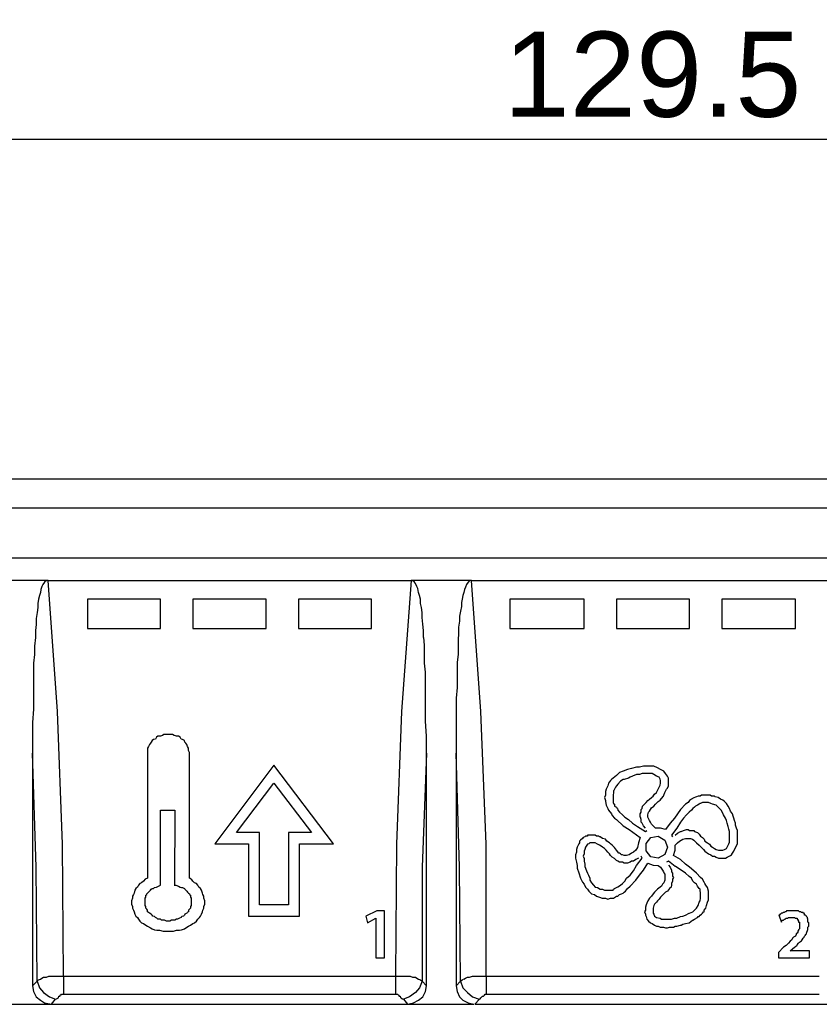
# Model space of a CAD drawing. Extents: x 0 to 283, y 0 to 196.
# Tile 8 of 35: x 48 to 72, y 108 to 137. Entities that reach past the tile are written whole.
import ezdxf

# ---------------------------------------------------------------- set-up
doc = ezdxf.new("R2010")
doc.units = 0
doc.layers.get('0').update_dxf_attribs({"linetype": 'CONTINUOUS'})
doc.layers.get('DEFPOINTS').update_dxf_attribs({"linetype": 'CONTINUOUS'})
doc.layers.add('LAYER_1', color=7, linetype='CONTINUOUS')
doc.styles.add('SANSSERIF', font='sanss___.ttf')
doc.dimstyles.new('ISO-25$0', dxfattribs={"dimtxt": 2.5, "dimasz": 2.5, "dimexe": 1.25, "dimexo": 1, "dimgap": 0.6, "dimtad": 1, "dimdec": 1, "dimzin": 9, "dimdsep": 46, "dimtxsty": 'SANSSERIF', "dimcen": 0.75, "dimadec": 1, "dimazin": 0, "dimtfac": 1, "dimtdec": 1, "dimtmove": 0, "dimatfit": 3, "dimfxl": 1, "dimarcsym": 0})

# ---------------------------------------------------------------- blocks, each defined once
blk = doc.blocks.new('*D55')
at = {"color": 0, "lineweight": -2, "transparency": 16777216}
for p, q in [((34.408, 121.732), (34.408, 134.583)), ((99.178, 121.732), (99.178, 134.583)), ((36.908, 133.333), (96.678, 133.333))]:
    blk.add_line(p, q, dxfattribs=at)
at = {"color": 0, "transparency": 16777216}
for points in [[(36.908, 133.75), (36.908, 132.917), (34.408, 133.333)], [(96.678, 133.75), (96.678, 132.917), (99.178, 133.333)]]:
    blk.add_solid(points, dxfattribs=at)
at = {"layer": 'DEFPOINTS', "color": 0, "transparency": 16777216}
for p in [(99.178, 133.333), (34.408, 120.732), (99.178, 120.732)]:
    blk.add_point(p, dxfattribs=at)
at = {"color": 0, "transparency": 16777216, "insert": (66.793, 135.221), "char_height": 2.5, "attachment_point": 5, "style": 'SANSSERIF'}
blk.add_mtext('129.5', dxfattribs=at)

msp = doc.modelspace()

# ---------------------------------------------------------------- linework, layer by layer
at = {"layer": 'LAYER_1', "color": 7}
for points in [[(97.41, 123.35), (36.176, 123.35)], [(97.41, 122.5), (36.176, 122.5)], [(97.41, 121.029), (36.176, 121.029)], [(49.065, 120.38), (47.283, 120.38)], [(48.904, 120.259), (48.876, 120.206)], [(48.957, 120.327), (48.904, 120.259)], [(49.011, 120.38), (48.957, 120.327)], [(49.065, 120.38), (49.011, 120.38)], [(49.335, 116.535), (49.065, 120.381)], [(49.065, 120.38), (59.714, 120.38)], [(59.714, 120.38), (59.431, 116.534)], [(61.482, 120.38), (59.714, 120.38)], [(59.755, 120.38), (59.715, 120.38)], [(59.809, 120.327), (59.755, 120.38)], [(59.835, 120.286), (59.809, 120.327)], [(59.876, 120.206), (59.835, 120.286)], [(61.334, 120.259), (61.307, 120.179)], [(61.388, 120.327), (61.334, 120.259)], [(61.428, 120.38), (61.388, 120.327)], [(61.482, 120.38), (61.428, 120.38)], [(61.752, 116.535), (61.482, 120.381)], [(61.482, 120.38), (72.131, 120.38)], [(48.836, 120.03), (48.809, 119.936)], [(48.849, 120.111), (48.836, 120.03)], [(48.876, 120.206), (48.85, 120.112)], [(59.903, 120.138), (59.876, 120.205)], [(59.93, 120.03), (59.903, 120.138)], [(59.957, 119.935), (59.93, 120.029)], [(61.253, 120.03), (61.226, 119.936)], [(61.28, 120.111), (61.253, 120.03)], [(61.307, 120.179), (61.28, 120.112)], [(48.782, 119.828), (48.755, 119.706)], [(48.755, 119.706), (48.755, 119.584)], [(48.809, 119.935), (48.782, 119.828)], [(50.212, 119.828), (50.212, 118.964)], [(52.358, 119.828), (50.212, 119.828)], [(52.358, 118.964), (52.358, 119.827)], [(53.303, 119.828), (53.303, 118.964)], [(55.462, 119.828), (53.304, 119.828)], [(55.462, 118.964), (55.462, 119.827)], [(56.407, 119.828), (56.407, 118.964)], [(58.553, 119.828), (56.407, 119.828)], [(58.553, 118.964), (58.553, 119.827)], [(59.984, 119.828), (59.957, 119.935)], [(59.984, 119.706), (59.984, 119.827)], [(60.011, 119.584), (59.984, 119.706)], [(61.212, 119.828), (61.185, 119.734)], [(61.185, 119.733), (61.185, 119.612)], [(61.226, 119.935), (61.212, 119.828)], [(62.602, 119.828), (62.602, 118.964)], [(64.789, 119.828), (62.603, 119.828)], [(64.789, 118.964), (64.789, 119.827)], [(65.734, 119.828), (65.734, 118.964)], [(67.88, 119.828), (65.734, 119.828)], [(67.88, 118.964), (67.88, 119.827)], [(68.824, 119.828), (68.824, 118.964)], [(70.984, 119.828), (68.824, 119.828)], [(70.984, 118.964), (70.984, 119.827)], [(48.742, 119.437), (48.714, 119.261)], [(48.755, 119.584), (48.742, 119.437)], [(60.038, 119.437), (60.011, 119.584)], [(60.038, 119.287), (60.038, 119.436)], [(61.158, 119.477), (61.132, 119.328)], [(61.185, 119.611), (61.159, 119.477)], [(48.714, 119.085), (48.688, 118.91)], [(48.714, 119.261), (48.714, 119.085)], [(60.052, 119.098), (60.038, 119.287)], [(60.078, 118.91), (60.052, 119.098)], [(61.131, 119.18), (61.105, 119.004)], [(61.131, 119.328), (61.131, 119.18)], [(48.687, 118.91), (48.687, 118.707)], [(50.212, 118.964), (52.358, 118.964)], [(53.303, 118.964), (55.462, 118.964)], [(56.407, 118.964), (58.553, 118.964)], [(60.078, 118.707), (60.078, 118.91)], [(61.104, 118.829), (61.091, 118.626)], [(61.104, 119.004), (61.104, 118.829)], [(62.602, 118.964), (64.788, 118.964)], [(65.734, 118.964), (67.88, 118.964)], [(68.824, 118.964), (70.984, 118.964)], [(48.687, 118.707), (48.661, 118.451)], [(60.105, 118.478), (60.079, 118.707)], [(61.091, 118.626), (61.091, 118.411)], [(48.66, 118.451), (48.66, 118.208)], [(60.105, 118.235), (60.105, 118.478)], [(60.105, 117.951), (60.105, 118.235)], [(61.091, 118.411), (61.091, 118.208)], [(48.66, 118.208), (48.633, 117.951)], [(48.633, 117.951), (48.633, 117.654)], [(60.133, 117.682), (60.105, 117.951)], [(61.091, 118.208), (61.064, 117.979)], [(61.064, 117.978), (61.064, 117.749)], [(48.633, 117.654), (48.633, 117.33)], [(60.133, 117.358), (60.133, 117.682)], [(61.064, 117.749), (61.064, 117.506)], [(60.133, 117.034), (60.133, 117.358)], [(61.064, 117.506), (61.064, 117.236)], [(48.633, 117.33), (48.633, 116.979)], [(61.064, 117.236), (61.037, 116.926)], [(48.633, 116.979), (48.633, 116.601)], [(60.133, 116.655), (60.133, 117.034)], [(61.037, 116.926), (61.037, 116.575)], [(48.633, 116.602), (48.606, 116.211)], [(49.484, 112.634), (49.335, 116.534)], [(59.43, 116.535), (59.283, 112.634)], [(60.133, 116.251), (60.133, 116.656)], [(61.037, 116.576), (61.037, 116.211)], [(61.914, 112.634), (61.752, 116.534)], [(48.606, 116.211), (48.606, 115.779)], [(60.159, 115.806), (60.133, 116.251)], [(61.037, 116.211), (61.037, 115.779)], [(48.606, 115.779), (48.606, 115.306)], [(52.088, 115.63), (52.062, 115.603)], [(52.115, 115.684), (52.089, 115.63)], [(52.156, 115.711), (52.115, 115.684)], [(52.21, 115.724), (52.156, 115.711)], [(52.237, 115.779), (52.21, 115.724)], [(52.277, 115.806), (52.237, 115.779)], [(52.358, 115.806), (52.278, 115.806)], [(52.412, 115.832), (52.358, 115.806)], [(52.453, 115.859), (52.413, 115.832)], [(52.453, 115.859), (52.453, 115.859)], [(52.534, 115.859), (52.453, 115.859)], [(52.588, 115.859), (52.534, 115.859)], [(52.656, 115.859), (52.588, 115.859)], [(52.709, 115.859), (52.655, 115.859)], [(52.709, 115.859), (52.709, 115.859)], [(52.763, 115.832), (52.709, 115.859)], [(52.831, 115.806), (52.764, 115.832)], [(52.885, 115.806), (52.831, 115.806)], [(52.939, 115.779), (52.885, 115.806)], [(52.966, 115.724), (52.939, 115.779)], [(53.006, 115.711), (52.966, 115.724)], [(53.06, 115.684), (53.006, 115.711)], [(53.074, 115.63), (53.06, 115.684)], [(53.101, 115.603), (53.074, 115.63)], [(60.159, 115.306), (60.159, 115.806)], [(61.037, 115.779), (61.037, 115.306)], [(51.98, 115.454), (51.98, 115.4)], [(51.98, 115.4), (51.98, 115.36)], [(51.98, 115.36), (51.98, 115.306)], [(52.007, 115.509), (51.981, 115.454)], [(52.035, 115.562), (52.007, 115.509)], [(52.061, 115.603), (52.035, 115.563)], [(53.128, 115.562), (53.101, 115.603)], [(53.155, 115.509), (53.128, 115.562)], [(53.182, 115.454), (53.155, 115.509)], [(53.182, 115.428), (53.182, 115.454)], [(53.182, 115.387), (53.182, 115.428)], [(53.209, 115.333), (53.182, 115.387)], [(53.209, 111.635), (53.209, 115.333)], [(48.606, 115.306), (48.606, 108.477)], [(48.714, 111.959), (48.606, 115.305)], [(51.98, 115.306), (51.98, 111.635)], [(60.159, 115.306), (60.038, 111.959)], [(60.159, 108.477), (60.159, 115.306)], [(61.037, 115.306), (61.037, 108.477)], [(61.131, 111.959), (61.037, 115.305)], [(55.679, 114.955), (53.951, 112.647)], [(57.433, 112.647), (55.679, 114.955)], [(65.936, 114.78), (65.828, 114.74)], [(66.057, 114.834), (65.936, 114.78)], [(66.179, 114.86), (66.058, 114.834)], [(66.327, 114.901), (66.179, 114.861)], [(66.409, 114.901), (66.327, 114.901)], [(66.53, 114.928), (66.409, 114.901)], [(66.651, 114.928), (66.53, 114.928)], [(66.732, 114.928), (66.652, 114.928)], [(66.759, 114.928), (66.733, 114.928)], [(66.827, 114.928), (66.76, 114.928)], [(66.935, 114.874), (66.827, 114.928)], [(67.029, 114.834), (66.935, 114.874)], [(67.124, 114.78), (67.029, 114.834)], [(67.178, 114.713), (67.124, 114.78)], [(65.558, 114.51), (65.504, 114.429)], [(65.585, 114.537), (65.558, 114.51)], [(65.639, 114.578), (65.585, 114.537)], [(65.734, 114.658), (65.639, 114.578)], [(65.828, 114.739), (65.734, 114.658)], [(65.855, 114.483), (65.775, 114.402)], [(65.936, 114.537), (65.855, 114.483)], [(65.963, 114.537), (65.936, 114.537)], [(66.084, 114.578), (65.963, 114.537)], [(66.138, 114.604), (66.084, 114.578)], [(66.206, 114.631), (66.139, 114.604)], [(66.327, 114.685), (66.206, 114.631)], [(66.409, 114.685), (66.327, 114.685)], [(66.489, 114.713), (66.409, 114.685)], [(66.557, 114.713), (66.49, 114.713)], [(66.624, 114.713), (66.557, 114.713)], [(66.705, 114.713), (66.625, 114.713)], [(66.787, 114.713), (66.705, 114.713)], [(66.827, 114.685), (66.787, 114.713)], [(66.908, 114.631), (66.827, 114.686)], [(66.989, 114.604), (66.908, 114.631)], [(67.016, 114.55), (66.989, 114.604)], [(67.029, 114.51), (67.016, 114.55)], [(67.029, 114.483), (67.029, 114.51)], [(67.029, 114.429), (67.029, 114.483)], [(67.232, 114.631), (67.178, 114.713)], [(67.259, 114.578), (67.232, 114.631)], [(67.259, 114.55), (67.259, 114.578)], [(67.259, 114.483), (67.259, 114.55)], [(67.259, 114.402), (67.259, 114.483)], [(54.586, 112.985), (55.679, 114.429)], [(55.679, 114.429), (56.785, 112.985)], [(65.437, 114.254), (65.41, 114.186)], [(65.41, 114.186), (65.41, 114.078)], [(65.477, 114.348), (65.437, 114.254)], [(65.504, 114.429), (65.477, 114.348)], [(65.652, 114.213), (65.652, 114.159)], [(65.707, 114.307), (65.653, 114.214)], [(65.734, 114.348), (65.707, 114.308)], [(65.774, 114.402), (65.734, 114.348)], [(66.908, 114.159), (66.934, 114.213)], [(66.935, 114.213), (66.962, 114.253)], [(66.962, 114.254), (66.989, 114.307)], [(66.989, 114.307), (67.015, 114.374)], [(67.016, 114.374), (67.029, 114.429)], [(67.151, 114.159), (67.204, 114.253)], [(67.205, 114.254), (67.231, 114.28)], [(67.232, 114.28), (67.258, 114.347)], [(67.259, 114.348), (67.259, 114.402)], [(65.41, 114.078), (65.383, 114.011)], [(65.383, 114.011), (65.409, 113.917)], [(65.41, 113.916), (65.41, 113.889)], [(65.41, 113.889), (65.437, 113.781)], [(65.652, 114.159), (65.639, 114.078)], [(65.639, 114.078), (65.639, 114.024)], [(65.639, 114.024), (65.639, 114.01)], [(65.639, 114.011), (65.639, 113.983)], [(65.639, 113.983), (65.639, 113.917)], [(65.639, 113.916), (65.639, 113.862)], [(66.611, 113.862), (66.651, 113.917)], [(66.651, 113.916), (66.705, 113.956)], [(66.705, 113.956), (66.759, 114.011)], [(66.759, 114.011), (66.813, 114.051)], [(66.813, 114.051), (66.853, 114.105)], [(66.854, 114.105), (66.908, 114.159)], [(66.881, 113.809), (66.962, 113.889)], [(66.962, 113.889), (67.016, 113.929)], [(67.016, 113.929), (67.056, 113.983)], [(67.056, 113.983), (67.11, 114.051)], [(67.11, 114.051), (67.124, 114.078)], [(67.124, 114.078), (67.151, 114.159)], [(67.88, 113.916), (67.839, 113.862)], [(67.934, 113.956), (67.88, 113.916)], [(67.974, 113.983), (67.934, 113.956)], [(68.082, 114.024), (67.974, 113.984)], [(68.136, 114.051), (68.082, 114.024)], [(68.19, 114.051), (68.136, 114.051)], [(68.231, 114.078), (68.19, 114.051)], [(68.257, 114.078), (68.231, 114.078)], [(68.312, 114.078), (68.258, 114.078)], [(68.352, 114.078), (68.312, 114.078)], [(68.433, 114.078), (68.352, 114.078)], [(68.487, 114.078), (68.433, 114.078)], [(68.527, 114.051), (68.487, 114.078)], [(68.608, 114.051), (68.527, 114.051)], [(68.635, 114.024), (68.609, 114.051)], [(68.717, 114.011), (68.635, 114.024)], [(68.784, 113.956), (68.717, 114.011)], [(68.851, 113.929), (68.784, 113.956)], [(68.905, 113.889), (68.851, 113.929)], [(68.959, 113.835), (68.905, 113.889)], [(52.358, 113.633), (52.777, 113.633)], [(52.358, 111.581), (52.358, 113.632)], [(52.777, 113.633), (52.764, 111.433)], [(65.437, 113.781), (65.477, 113.687)], [(65.477, 113.687), (65.504, 113.633)], [(65.504, 113.633), (65.585, 113.525)], [(65.639, 113.862), (65.652, 113.835)], [(65.652, 113.835), (65.68, 113.809)], [(65.68, 113.809), (65.68, 113.754)], [(65.68, 113.754), (65.734, 113.727)], [(65.734, 113.727), (65.76, 113.687)], [(65.761, 113.687), (65.774, 113.633)], [(65.774, 113.633), (65.828, 113.579)], [(66.462, 113.66), (66.489, 113.687)], [(66.462, 113.579), (66.462, 113.66)], [(66.489, 113.687), (66.503, 113.754)], [(66.503, 113.754), (66.557, 113.809)], [(66.557, 113.809), (66.611, 113.862)], [(66.678, 113.579), (66.705, 113.605)], [(66.705, 113.605), (66.732, 113.66)], [(66.732, 113.66), (66.759, 113.7)], [(66.759, 113.7), (66.827, 113.754)], [(66.827, 113.754), (66.881, 113.809)], [(67.609, 113.66), (67.434, 113.404)], [(67.758, 113.809), (67.609, 113.66)], [(67.839, 113.862), (67.758, 113.809)], [(67.934, 113.633), (67.866, 113.579)], [(67.974, 113.687), (67.934, 113.633)], [(68.028, 113.727), (67.974, 113.687)], [(68.055, 113.754), (68.028, 113.727)], [(68.109, 113.781), (68.055, 113.754)], [(68.163, 113.809), (68.109, 113.781)], [(68.19, 113.835), (68.163, 113.809)], [(68.203, 113.835), (68.19, 113.835)], [(68.257, 113.862), (68.203, 113.835)], [(68.325, 113.862), (68.258, 113.862)], [(68.352, 113.862), (68.325, 113.862)], [(68.379, 113.862), (68.352, 113.862)], [(68.433, 113.862), (68.379, 113.862)], [(68.5, 113.835), (68.433, 113.862)], [(68.554, 113.809), (68.501, 113.835)], [(68.663, 113.781), (68.555, 113.809)], [(68.717, 113.727), (68.663, 113.781)], [(68.757, 113.687), (68.717, 113.727)], [(68.811, 113.633), (68.757, 113.687)], [(68.851, 113.551), (68.811, 113.633)], [(69.013, 113.754), (68.959, 113.835)], [(69.054, 113.687), (69.013, 113.754)], [(69.081, 113.605), (69.054, 113.687)], [(69.135, 113.525), (69.081, 113.605)], [(65.585, 113.525), (65.612, 113.484)], [(65.612, 113.484), (65.679, 113.403)], [(65.68, 113.403), (65.734, 113.363)], [(65.734, 113.363), (65.936, 113.174)], [(65.828, 113.579), (65.909, 113.498)], [(65.909, 113.498), (65.976, 113.43)], [(65.977, 113.43), (66.084, 113.363)], [(66.084, 113.363), (66.206, 113.255)], [(66.435, 113.525), (66.462, 113.579)], [(66.435, 113.484), (66.435, 113.525)], [(66.435, 113.43), (66.435, 113.484)], [(66.462, 113.363), (66.436, 113.43)], [(66.462, 113.282), (66.462, 113.363)], [(66.651, 113.498), (66.678, 113.579)], [(66.651, 113.457), (66.651, 113.498)], [(66.651, 113.43), (66.651, 113.457)], [(66.678, 113.39), (66.652, 113.43)], [(66.705, 113.336), (66.679, 113.39)], [(66.732, 113.282), (66.706, 113.336)], [(67.434, 113.403), (67.313, 113.255)], [(67.704, 113.403), (67.61, 113.282)], [(67.785, 113.498), (67.705, 113.404)], [(67.866, 113.579), (67.785, 113.498)], [(68.878, 113.498), (68.852, 113.551)], [(68.932, 113.403), (68.878, 113.498)], [(68.959, 113.336), (68.932, 113.403)], [(68.986, 113.255), (68.959, 113.336)], [(69.162, 113.457), (69.135, 113.525)], [(69.175, 113.403), (69.162, 113.457)], [(69.202, 113.336), (69.175, 113.403)], [(69.229, 113.255), (69.202, 113.336)], [(65.936, 113.174), (66.112, 113.066)], [(66.112, 113.066), (66.435, 112.837)], [(66.206, 113.255), (66.354, 113.16)], [(66.355, 113.16), (66.584, 113.013)], [(66.489, 113.255), (66.463, 113.282)], [(66.53, 113.174), (66.489, 113.255)], [(66.584, 113.107), (66.53, 113.174)], [(66.584, 113.012), (66.625, 113.039)], [(66.759, 113.228), (66.733, 113.282)], [(66.813, 113.174), (66.76, 113.228)], [(66.881, 113.107), (66.814, 113.174)], [(67.029, 113.107), (66.881, 113.107)], [(67.178, 113.066), (67.03, 113.106)], [(67.313, 113.255), (67.177, 113.065)], [(67.502, 113.107), (67.353, 112.904)], [(67.609, 113.282), (67.502, 113.107)], [(67.529, 112.957), (67.609, 113.012)], [(67.609, 113.012), (67.637, 113.012)], [(67.637, 113.012), (67.704, 113.039)], [(67.704, 113.039), (67.785, 113.066)], [(67.785, 113.066), (67.839, 113.066)], [(67.839, 113.066), (67.88, 113.039)], [(67.88, 113.039), (67.934, 113.039)], [(67.934, 113.039), (68.001, 113.039)], [(68.001, 113.039), (68.028, 113.012)], [(68.028, 113.012), (68.109, 112.985)], [(69.013, 113.16), (68.986, 113.254)], [(69.027, 113.079), (69.013, 113.16)], [(69.054, 113.012), (69.027, 113.079)], [(69.054, 112.931), (69.054, 113.012)], [(69.229, 113.201), (69.229, 113.255)], [(69.256, 113.107), (69.23, 113.2)], [(69.283, 113.039), (69.257, 113.106)], [(69.283, 112.957), (69.283, 113.039)], [(55.26, 112.985), (54.585, 112.985)], [(55.26, 110.853), (55.26, 112.985)], [(56.111, 112.985), (56.111, 110.853)], [(56.785, 112.985), (56.111, 112.985)], [(64.681, 112.756), (64.654, 112.728)], [(64.654, 112.728), (64.654, 112.674)], [(64.735, 112.809), (64.681, 112.756)], [(64.762, 112.836), (64.735, 112.809)], [(64.802, 112.85), (64.762, 112.837)], [(64.829, 112.877), (64.803, 112.85)], [(64.883, 112.877), (64.83, 112.877)], [(64.883, 112.904), (64.883, 112.877)], [(64.91, 112.904), (64.883, 112.904)], [(64.924, 112.904), (64.91, 112.904)], [(64.951, 112.904), (64.924, 112.904)], [(65.005, 112.904), (64.951, 112.904)], [(65.032, 112.904), (65.005, 112.904)], [(65.113, 112.904), (65.032, 112.904)], [(65.153, 112.877), (65.113, 112.904)], [(65.207, 112.877), (65.153, 112.877)], [(65.234, 112.85), (65.208, 112.877)], [(65.261, 112.85), (65.234, 112.85)], [(65.329, 112.809), (65.261, 112.85)], [(65.41, 112.782), (65.329, 112.809)], [(65.45, 112.728), (65.41, 112.782)], [(65.531, 112.674), (65.45, 112.729)], [(66.435, 112.836), (66.382, 112.674)], [(66.611, 112.661), (66.746, 112.836)], [(66.746, 112.836), (66.962, 112.877)], [(66.962, 112.877), (67.15, 112.756)], [(67.151, 112.756), (67.232, 112.553)], [(67.353, 112.904), (67.38, 112.85)], [(67.461, 112.904), (67.529, 112.957)], [(67.529, 112.674), (67.583, 112.729)], [(67.583, 112.728), (67.637, 112.756)], [(67.637, 112.756), (67.677, 112.782)], [(67.677, 112.782), (67.758, 112.809)], [(67.758, 112.809), (67.812, 112.809)], [(67.812, 112.809), (67.866, 112.809)], [(67.866, 112.809), (67.907, 112.809)], [(67.907, 112.809), (67.961, 112.782)], [(67.961, 112.782), (68.001, 112.756)], [(68.001, 112.756), (68.082, 112.674)], [(68.109, 112.985), (68.163, 112.93)], [(68.163, 112.931), (68.203, 112.877)], [(68.203, 112.877), (68.257, 112.837)], [(68.257, 112.836), (68.311, 112.782)], [(68.312, 112.782), (68.325, 112.728)], [(68.325, 112.728), (68.405, 112.674)], [(69.054, 112.85), (69.054, 112.931)], [(69.054, 112.782), (69.054, 112.85)], [(69.054, 112.701), (69.054, 112.782)], [(69.283, 112.836), (69.283, 112.957)], [(69.283, 112.756), (69.283, 112.836)], [(69.283, 112.647), (69.283, 112.756)], [(49.511, 108.76), (49.484, 112.633)], [(53.951, 112.647), (54.936, 112.647)], [(54.936, 112.647), (54.936, 111.607)], [(56.435, 112.647), (57.433, 112.647)], [(56.435, 110.528), (56.435, 112.647)], [(59.282, 112.634), (59.255, 108.76)], [(61.914, 108.76), (61.914, 112.633)], [(64.559, 112.486), (64.559, 112.404)], [(64.586, 112.553), (64.56, 112.486)], [(64.627, 112.647), (64.586, 112.553)], [(64.654, 112.674), (64.627, 112.647)], [(64.802, 112.486), (64.789, 112.432)], [(64.789, 112.432), (64.789, 112.35)], [(64.829, 112.553), (64.803, 112.486)], [(64.883, 112.634), (64.83, 112.553)], [(64.924, 112.647), (64.884, 112.634)], [(64.951, 112.674), (64.924, 112.647)], [(65.005, 112.674), (64.951, 112.674)], [(65.059, 112.674), (65.005, 112.674)], [(65.113, 112.674), (65.059, 112.674)], [(65.18, 112.634), (65.113, 112.674)], [(65.234, 112.607), (65.18, 112.634)], [(65.288, 112.58), (65.234, 112.607)], [(65.329, 112.553), (65.288, 112.58)], [(65.383, 112.512), (65.329, 112.553)], [(65.437, 112.458), (65.383, 112.512)], [(65.477, 112.404), (65.437, 112.458)], [(65.558, 112.647), (65.531, 112.674)], [(65.612, 112.607), (65.558, 112.647)], [(65.68, 112.539), (65.613, 112.607)], [(65.734, 112.458), (65.68, 112.539)], [(65.801, 112.377), (65.734, 112.458)], [(66.301, 112.458), (66.233, 112.404)], [(66.355, 112.539), (66.301, 112.458)], [(66.382, 112.674), (66.355, 112.539)], [(66.611, 112.445), (66.611, 112.661)], [(66.746, 112.269), (66.611, 112.444)], [(67.232, 112.553), (67.151, 112.337)], [(67.407, 112.31), (67.461, 112.458)], [(67.461, 112.607), (67.529, 112.674)], [(67.461, 112.458), (67.461, 112.607)], [(68.082, 112.674), (68.163, 112.607)], [(68.163, 112.607), (68.23, 112.539)], [(68.231, 112.539), (68.284, 112.486)], [(68.284, 112.486), (68.325, 112.432)], [(68.325, 112.432), (68.433, 112.35)], [(68.406, 112.674), (68.46, 112.634)], [(68.46, 112.634), (68.5, 112.58)], [(68.5, 112.58), (68.554, 112.553)], [(68.554, 112.553), (68.608, 112.513)], [(68.608, 112.512), (68.662, 112.486)], [(68.663, 112.486), (68.73, 112.458)], [(68.73, 112.458), (68.783, 112.458)], [(68.784, 112.458), (68.824, 112.458)], [(68.824, 112.458), (68.851, 112.458)], [(68.851, 112.458), (68.905, 112.486)], [(68.905, 112.486), (68.959, 112.512)], [(68.959, 112.512), (68.986, 112.553)], [(68.986, 112.553), (69.027, 112.647)], [(69.027, 112.647), (69.054, 112.701)], [(69.135, 112.377), (69.175, 112.432)], [(69.175, 112.432), (69.229, 112.539)], [(69.229, 112.539), (69.283, 112.647)], [(64.532, 112.323), (64.532, 112.229)], [(64.532, 112.228), (64.559, 112.108)], [(64.559, 112.404), (64.533, 112.323)], [(64.789, 112.35), (64.762, 112.283)], [(64.762, 112.283), (64.789, 112.216)], [(64.789, 112.215), (64.789, 112.134)], [(65.531, 112.35), (65.477, 112.404)], [(65.558, 112.31), (65.531, 112.35)], [(65.612, 112.256), (65.558, 112.31)], [(65.68, 112.215), (65.613, 112.255)], [(65.734, 112.162), (65.68, 112.215)], [(65.774, 112.134), (65.734, 112.161)], [(65.828, 112.377), (65.801, 112.377)], [(65.855, 112.35), (65.828, 112.377)], [(65.882, 112.323), (65.855, 112.351)], [(65.909, 112.323), (65.882, 112.323)], [(65.963, 112.31), (65.909, 112.323)], [(66.031, 112.31), (65.964, 112.31)], [(66.112, 112.323), (66.031, 112.31)], [(66.179, 112.377), (66.112, 112.323)], [(66.233, 112.404), (66.179, 112.377)], [(66.301, 112.188), (66.233, 112.134)], [(66.382, 112.228), (66.301, 112.188)], [(66.327, 112.013), (66.489, 112.229)], [(66.489, 112.228), (66.463, 112.283)], [(66.962, 112.228), (66.746, 112.269)], [(67.151, 112.337), (66.962, 112.228)], [(67.609, 112.188), (67.407, 112.31)], [(67.758, 112.054), (67.609, 112.188)], [(68.433, 112.35), (68.5, 112.323)], [(68.5, 112.323), (68.554, 112.283)], [(68.554, 112.283), (68.608, 112.283)], [(68.608, 112.283), (68.662, 112.256)], [(68.663, 112.256), (68.73, 112.228)], [(68.73, 112.228), (68.811, 112.228)], [(68.811, 112.228), (68.851, 112.228)], [(68.851, 112.228), (68.932, 112.228)], [(68.932, 112.228), (68.986, 112.256)], [(68.986, 112.256), (69.081, 112.31)], [(69.081, 112.31), (69.108, 112.323)], [(69.108, 112.323), (69.135, 112.377)], [(48.742, 108.612), (48.714, 111.959)], [(60.038, 111.959), (60.038, 108.612)], [(61.158, 108.612), (61.132, 111.959)], [(64.559, 112.108), (64.586, 112.014)], [(64.586, 112.013), (64.586, 111.932)], [(64.586, 111.932), (64.627, 111.797)], [(64.789, 112.134), (64.802, 112.054)], [(64.802, 112.054), (64.802, 111.986)], [(64.802, 111.986), (64.856, 111.851)], [(65.828, 112.108), (65.775, 112.134)], [(65.909, 112.108), (65.828, 112.108)], [(65.963, 112.081), (65.909, 112.108)], [(66.003, 112.081), (65.963, 112.081)], [(66.057, 112.081), (66.004, 112.081)], [(66.138, 112.108), (66.058, 112.081)], [(66.179, 112.134), (66.138, 112.108)], [(66.233, 112.134), (66.179, 112.134)], [(66.233, 111.851), (66.327, 112.013)], [(66.409, 111.73), (66.53, 111.878)], [(66.53, 111.878), (66.651, 112.081)], [(66.651, 112.081), (66.813, 112.026)], [(66.813, 112.026), (66.962, 112.013)], [(66.962, 112.013), (67.029, 111.959)], [(67.029, 111.959), (67.083, 111.878)], [(67.083, 111.878), (67.11, 111.824)], [(67.259, 112.134), (67.205, 112.108)], [(67.461, 111.986), (67.259, 112.134)], [(67.259, 112.026), (67.313, 111.959)], [(67.313, 111.959), (67.353, 111.878)], [(67.353, 111.878), (67.353, 111.824)], [(67.637, 111.878), (67.462, 111.986)], [(67.758, 111.783), (67.637, 111.878)], [(67.88, 111.959), (67.758, 112.053)], [(68.001, 111.851), (67.88, 111.959)], [(51.913, 111.607), (51.859, 111.554)], [(51.98, 111.635), (51.913, 111.607)], [(52.358, 111.433), (52.358, 111.581)], [(53.262, 111.607), (53.209, 111.635)], [(53.303, 111.554), (53.263, 111.607)], [(54.936, 111.607), (54.936, 110.528)], [(64.627, 111.797), (64.681, 111.635)], [(64.681, 111.635), (64.734, 111.527)], [(64.856, 111.851), (64.883, 111.784)], [(64.883, 111.783), (64.91, 111.73)], [(64.91, 111.73), (64.951, 111.636)], [(64.951, 111.635), (64.951, 111.581)], [(64.951, 111.581), (65.005, 111.5)], [(65.977, 111.554), (66.03, 111.635)], [(66.031, 111.635), (66.138, 111.729)], [(66.138, 111.73), (66.233, 111.851)], [(66.138, 111.406), (66.301, 111.581)], [(66.301, 111.581), (66.409, 111.729)], [(67.11, 111.824), (67.124, 111.797)], [(67.124, 111.797), (67.151, 111.757)], [(67.151, 111.581), (67.124, 111.5)], [(67.151, 111.757), (67.151, 111.702)], [(67.151, 111.702), (67.151, 111.662)], [(67.151, 111.662), (67.151, 111.581)], [(67.353, 111.824), (67.38, 111.784)], [(67.38, 111.783), (67.38, 111.702)], [(67.38, 111.702), (67.407, 111.662)], [(67.407, 111.662), (67.38, 111.607)], [(67.38, 111.607), (67.38, 111.554)], [(67.866, 111.689), (67.758, 111.783)], [(67.934, 111.635), (67.866, 111.689)], [(67.974, 111.554), (67.934, 111.635)], [(68.082, 111.783), (68.001, 111.851)], [(68.203, 111.662), (68.082, 111.783)], [(68.257, 111.607), (68.203, 111.662)], [(68.312, 111.527), (68.258, 111.608)], [(51.603, 111.284), (51.589, 111.203)], [(51.63, 111.338), (51.603, 111.284)], [(51.684, 111.379), (51.63, 111.338)], [(51.71, 111.433), (51.684, 111.379)], [(51.751, 111.487), (51.71, 111.433)], [(51.805, 111.5), (51.751, 111.487)], [(51.859, 111.554), (51.805, 111.5)], [(52.035, 111.257), (52.061, 111.284)], [(52.061, 111.284), (52.088, 111.312)], [(52.088, 111.312), (52.115, 111.338)], [(52.115, 111.338), (52.156, 111.338)], [(52.156, 111.338), (52.183, 111.365)], [(52.183, 111.365), (52.237, 111.378)], [(52.237, 111.379), (52.304, 111.406)], [(52.304, 111.406), (52.358, 111.433)], [(52.763, 111.433), (52.777, 111.433)], [(52.777, 111.433), (52.804, 111.433)], [(52.777, 111.433), (52.777, 111.433)], [(52.804, 111.433), (52.884, 111.406)], [(52.804, 111.433), (52.804, 111.433)], [(52.885, 111.406), (52.939, 111.379)], [(52.939, 111.379), (52.979, 111.366)], [(52.979, 111.365), (53.006, 111.365)], [(53.006, 111.365), (53.06, 111.338)], [(53.06, 111.338), (53.074, 111.312)], [(53.074, 111.312), (53.1, 111.284)], [(53.101, 111.284), (53.127, 111.257)], [(53.357, 111.5), (53.304, 111.554)], [(53.411, 111.487), (53.357, 111.5)], [(53.452, 111.433), (53.411, 111.487)], [(53.479, 111.379), (53.452, 111.433)], [(53.533, 111.338), (53.479, 111.379)], [(53.56, 111.284), (53.533, 111.338)], [(53.587, 111.203), (53.56, 111.284)], [(64.735, 111.527), (64.789, 111.46)], [(64.789, 111.459), (64.829, 111.379)], [(64.829, 111.379), (64.883, 111.312)], [(64.883, 111.312), (64.923, 111.257)], [(65.005, 111.5), (65.058, 111.433)], [(65.059, 111.433), (65.112, 111.379)], [(65.113, 111.379), (65.18, 111.366)], [(65.18, 111.365), (65.261, 111.312)], [(65.261, 111.312), (65.329, 111.312)], [(65.329, 111.312), (65.383, 111.284)], [(65.383, 111.284), (65.45, 111.284)], [(65.45, 111.284), (65.477, 111.284)], [(65.477, 111.284), (65.504, 111.284)], [(65.504, 111.284), (65.558, 111.284)], [(65.558, 111.284), (65.639, 111.284)], [(65.639, 111.284), (65.652, 111.312)], [(65.652, 111.312), (65.68, 111.338)], [(65.68, 111.338), (65.734, 111.365)], [(65.734, 111.365), (65.76, 111.378)], [(65.761, 111.379), (65.801, 111.406)], [(65.801, 111.406), (65.855, 111.433)], [(65.855, 111.433), (65.909, 111.487)], [(65.909, 111.487), (65.976, 111.554)], [(66.003, 111.257), (66.057, 111.338)], [(66.057, 111.338), (66.138, 111.406)], [(66.935, 111.312), (66.854, 111.23)], [(67.056, 111.406), (66.935, 111.312)], [(67.083, 111.459), (67.057, 111.406)], [(67.124, 111.5), (67.083, 111.46)], [(67.286, 111.338), (67.232, 111.257)], [(67.34, 111.379), (67.286, 111.338)], [(67.353, 111.433), (67.34, 111.379)], [(67.38, 111.554), (67.353, 111.487)], [(67.353, 111.487), (67.353, 111.433)], [(68.028, 111.5), (67.974, 111.554)], [(68.082, 111.459), (68.028, 111.5)], [(68.109, 111.406), (68.082, 111.459)], [(68.136, 111.379), (68.109, 111.406)], [(68.163, 111.338), (68.136, 111.379)], [(68.19, 111.312), (68.163, 111.338)], [(68.19, 111.284), (68.19, 111.312)], [(68.203, 111.203), (68.19, 111.284)], [(68.325, 111.487), (68.312, 111.527)], [(68.352, 111.433), (68.325, 111.487)], [(68.406, 111.365), (68.352, 111.432)], [(68.433, 111.257), (68.406, 111.365)], [(51.535, 111.055), (51.508, 110.973)], [(51.562, 111.163), (51.535, 111.109)], [(51.535, 111.109), (51.535, 111.055)], [(51.589, 111.203), (51.562, 111.163)], [(51.913, 111.055), (51.926, 111.082)], [(51.913, 111.027), (51.913, 111.055)], [(51.913, 110.974), (51.913, 111.027)], [(51.926, 111.136), (51.954, 111.163)], [(51.926, 111.082), (51.926, 111.136)], [(51.954, 111.177), (51.98, 111.203)], [(51.954, 111.163), (51.954, 111.177)], [(51.954, 111.163), (51.954, 111.163)], [(51.98, 111.203), (52.007, 111.23)], [(52.007, 111.23), (52.035, 111.257)], [(53.128, 111.257), (53.154, 111.23)], [(53.155, 111.23), (53.181, 111.203)], [(53.182, 111.203), (53.209, 111.177)], [(53.209, 111.177), (53.209, 111.163)], [(53.209, 111.163), (53.236, 111.136)], [(53.236, 111.136), (53.236, 111.082)], [(53.236, 111.136), (53.236, 111.136)], [(53.236, 111.082), (53.262, 111.055)], [(53.262, 111.055), (53.262, 111.001)], [(53.262, 111.001), (53.262, 110.974)], [(53.6, 111.163), (53.587, 111.203)], [(53.627, 111.109), (53.601, 111.163)], [(53.627, 111.055), (53.627, 111.109)], [(53.654, 110.974), (53.627, 111.055)], [(64.924, 111.257), (64.951, 111.23)], [(64.951, 111.23), (65.005, 111.177)], [(65.005, 111.177), (65.086, 111.163)], [(65.086, 111.163), (65.153, 111.109)], [(65.153, 111.109), (65.234, 111.082)], [(65.234, 111.082), (65.315, 111.055)], [(65.315, 111.055), (65.41, 111.055)], [(65.41, 111.055), (65.477, 111.027)], [(65.477, 111.027), (65.558, 111.055)], [(65.558, 111.055), (65.653, 111.055)], [(65.652, 111.055), (65.734, 111.109)], [(65.734, 111.109), (65.774, 111.109)], [(65.774, 111.109), (65.801, 111.136)], [(65.801, 111.136), (65.828, 111.163)], [(65.828, 111.163), (65.882, 111.177)], [(65.882, 111.177), (65.936, 111.203)], [(65.936, 111.203), (65.963, 111.23)], [(65.963, 111.23), (66.003, 111.257)], [(66.705, 111.055), (66.651, 110.973)], [(66.759, 111.109), (66.705, 111.055)], [(66.813, 111.177), (66.76, 111.109)], [(66.854, 111.23), (66.814, 111.177)], [(66.989, 111.027), (66.935, 110.974)], [(67.029, 111.082), (66.989, 111.027)], [(67.083, 111.136), (67.029, 111.082)], [(67.124, 111.177), (67.083, 111.136)], [(67.178, 111.23), (67.124, 111.177)], [(67.232, 111.257), (67.178, 111.23)], [(68.19, 110.974), (68.203, 111.055)], [(68.203, 111.163), (68.203, 111.203)], [(68.203, 111.136), (68.203, 111.163)], [(68.203, 111.109), (68.203, 111.136)], [(68.203, 111.055), (68.203, 111.109)], [(68.406, 110.933), (68.432, 111.001)], [(68.433, 111.177), (68.433, 111.257)], [(68.433, 111.136), (68.433, 111.177)], [(68.433, 111.055), (68.433, 111.136)], [(68.433, 111.001), (68.433, 111.055)], [(51.508, 110.974), (51.508, 110.933)], [(51.508, 110.933), (51.508, 110.879)], [(51.508, 110.879), (51.535, 110.812)], [(51.535, 110.812), (51.535, 110.758)], [(51.535, 110.758), (51.562, 110.704)], [(51.562, 110.704), (51.589, 110.65)], [(51.913, 110.933), (51.913, 110.973)], [(51.913, 110.907), (51.913, 110.933)], [(51.913, 110.853), (51.913, 110.907)], [(51.913, 110.838), (51.913, 110.852)], [(51.926, 110.812), (51.913, 110.838)], [(51.926, 110.758), (51.926, 110.812)], [(51.954, 110.731), (51.926, 110.758)], [(51.98, 110.704), (51.954, 110.731)], [(51.98, 110.65), (51.98, 110.704)], [(53.209, 110.731), (53.182, 110.704)], [(53.182, 110.704), (53.182, 110.65)], [(53.236, 110.758), (53.209, 110.731)], [(53.262, 110.838), (53.236, 110.812)], [(53.236, 110.812), (53.236, 110.758)], [(53.262, 110.974), (53.262, 110.933)], [(53.262, 110.933), (53.262, 110.907)], [(53.262, 110.907), (53.262, 110.853)], [(53.262, 110.853), (53.262, 110.839)], [(53.587, 110.65), (53.6, 110.704)], [(53.6, 110.704), (53.627, 110.758)], [(53.627, 110.812), (53.654, 110.879)], [(53.627, 110.758), (53.627, 110.812)], [(53.654, 110.933), (53.654, 110.973)], [(53.654, 110.879), (53.654, 110.933)], [(55.679, 110.853), (55.26, 110.853)], [(56.111, 110.853), (55.678, 110.853)], [(66.584, 110.704), (66.557, 110.65)], [(66.611, 110.853), (66.584, 110.785)], [(66.584, 110.785), (66.584, 110.704)], [(66.624, 110.907), (66.611, 110.853)], [(66.651, 110.974), (66.625, 110.907)], [(66.827, 110.838), (66.813, 110.758)], [(66.813, 110.758), (66.813, 110.704)], [(66.813, 110.704), (66.813, 110.65)], [(66.854, 110.879), (66.827, 110.839)], [(66.908, 110.933), (66.854, 110.879)], [(66.935, 110.974), (66.908, 110.933)], [(67.974, 110.65), (68.028, 110.704)], [(68.028, 110.704), (68.082, 110.758)], [(68.082, 110.758), (68.136, 110.839)], [(68.136, 110.838), (68.163, 110.932)], [(68.163, 110.933), (68.19, 110.973)], [(68.312, 110.704), (68.352, 110.758)], [(68.312, 110.65), (68.312, 110.704)], [(68.352, 110.758), (68.379, 110.839)], [(68.379, 110.838), (68.406, 110.932)], [(51.589, 110.65), (51.603, 110.583)], [(51.603, 110.583), (51.63, 110.528)], [(51.63, 110.528), (51.684, 110.488)], [(51.684, 110.488), (51.71, 110.434)], [(51.71, 110.434), (51.751, 110.38)], [(52.007, 110.636), (51.981, 110.65)], [(52.035, 110.609), (52.007, 110.636)], [(52.088, 110.583), (52.035, 110.609)], [(52.115, 110.555), (52.089, 110.583)], [(52.129, 110.528), (52.116, 110.555)], [(52.183, 110.515), (52.129, 110.528)], [(52.21, 110.488), (52.183, 110.515)], [(52.251, 110.461), (52.21, 110.488)], [(52.277, 110.434), (52.251, 110.461)], [(52.304, 110.434), (52.278, 110.434)], [(52.358, 110.434), (52.304, 110.434)], [(52.386, 110.407), (52.358, 110.434)], [(52.44, 110.407), (52.386, 110.407)], [(52.48, 110.407), (52.44, 110.407)], [(52.534, 110.38), (52.48, 110.407)], [(52.682, 110.407), (52.628, 110.38)], [(52.736, 110.407), (52.682, 110.407)], [(52.777, 110.407), (52.736, 110.407)], [(52.831, 110.434), (52.777, 110.407)], [(52.858, 110.434), (52.831, 110.434)], [(52.912, 110.461), (52.858, 110.434)], [(52.966, 110.488), (52.912, 110.461)], [(52.912, 110.461), (52.912, 110.461)], [(52.979, 110.515), (52.966, 110.488)], [(53.034, 110.528), (52.98, 110.515)], [(53.06, 110.555), (53.034, 110.528)], [(53.074, 110.583), (53.06, 110.555)], [(53.128, 110.609), (53.074, 110.583)], [(53.155, 110.636), (53.128, 110.609)], [(53.182, 110.65), (53.155, 110.637)], [(53.411, 110.38), (53.452, 110.434)], [(53.452, 110.434), (53.506, 110.488)], [(53.506, 110.488), (53.532, 110.528)], [(53.533, 110.528), (53.559, 110.583)], [(53.56, 110.583), (53.586, 110.65)], [(54.936, 110.528), (56.434, 110.528)], [(58.702, 110.677), (58.378, 110.528)], [(58.378, 110.528), (58.432, 110.326)], [(58.432, 110.326), (58.675, 110.461)], [(58.675, 110.461), (58.675, 110.461)], [(58.675, 110.461), (58.675, 109.3)], [(58.675, 110.461), (58.675, 110.461)], [(58.931, 110.677), (58.702, 110.677)], [(58.931, 109.3), (58.931, 110.677)], [(66.557, 110.65), (66.584, 110.583)], [(66.584, 110.583), (66.584, 110.555)], [(66.584, 110.555), (66.611, 110.515)], [(66.611, 110.515), (66.624, 110.434)], [(66.624, 110.434), (66.678, 110.38)], [(66.813, 110.65), (66.813, 110.609)], [(66.813, 110.609), (66.827, 110.583)], [(66.827, 110.583), (66.853, 110.528)], [(66.854, 110.528), (66.908, 110.488)], [(66.908, 110.488), (67.016, 110.461)], [(67.016, 110.461), (67.056, 110.434)], [(67.056, 110.434), (67.124, 110.434)], [(67.124, 110.434), (67.204, 110.434)], [(67.205, 110.434), (67.285, 110.434)], [(67.286, 110.434), (67.353, 110.434)], [(67.353, 110.434), (67.434, 110.461)], [(67.434, 110.461), (67.501, 110.461)], [(67.502, 110.461), (67.61, 110.515)], [(67.609, 110.515), (67.677, 110.528)], [(67.677, 110.528), (67.758, 110.555)], [(67.758, 110.555), (67.866, 110.609)], [(67.866, 110.609), (67.879, 110.609)], [(67.866, 110.326), (67.961, 110.407)], [(67.88, 110.609), (67.974, 110.65)], [(67.961, 110.407), (67.974, 110.407)], [(67.974, 110.407), (68.028, 110.434)], [(68.028, 110.434), (68.109, 110.488)], [(68.109, 110.488), (68.136, 110.515)], [(68.136, 110.515), (68.163, 110.515)], [(68.163, 110.515), (68.19, 110.555)], [(68.19, 110.555), (68.23, 110.583)], [(68.231, 110.583), (68.257, 110.609)], [(68.257, 110.609), (68.284, 110.65)], [(68.284, 110.65), (68.312, 110.65)], [(70.498, 110.555), (70.579, 110.353)], [(70.525, 110.555), (70.498, 110.555)], [(70.525, 110.583), (70.525, 110.555)], [(70.552, 110.583), (70.525, 110.583)], [(70.579, 110.609), (70.552, 110.583)], [(70.606, 110.609), (70.579, 110.609)], [(70.579, 110.38), (70.606, 110.407)], [(70.633, 110.636), (70.606, 110.609)], [(70.606, 110.407), (70.633, 110.407)], [(70.66, 110.636), (70.633, 110.636)], [(70.633, 110.407), (70.66, 110.434)], [(70.687, 110.65), (70.66, 110.637)], [(70.66, 110.434), (70.687, 110.434)], [(70.714, 110.65), (70.687, 110.65)], [(70.687, 110.434), (70.713, 110.461)], [(70.727, 110.677), (70.714, 110.65)], [(70.714, 110.461), (70.727, 110.461)], [(70.727, 110.461), (70.754, 110.461)], [(70.754, 110.677), (70.728, 110.677)], [(70.808, 110.677), (70.754, 110.677)], [(70.754, 110.461), (70.781, 110.488)], [(70.781, 110.488), (70.808, 110.488)], [(70.808, 110.488), (70.835, 110.488)], [(70.835, 110.677), (70.809, 110.677)], [(70.862, 110.677), (70.835, 110.677)], [(70.835, 110.488), (70.863, 110.488)], [(70.876, 110.677), (70.862, 110.677)], [(70.862, 110.488), (70.876, 110.488)], [(70.862, 110.488), (70.862, 110.488)], [(70.93, 110.677), (70.876, 110.677)], [(70.876, 110.488), (70.902, 110.488)], [(70.903, 110.488), (70.93, 110.488)], [(70.957, 110.677), (70.93, 110.677)], [(70.93, 110.488), (70.957, 110.488)], [(70.984, 110.677), (70.957, 110.677)], [(70.957, 110.488), (70.983, 110.461)], [(71.011, 110.677), (70.984, 110.677)], [(70.984, 110.461), (71.011, 110.461)], [(70.984, 110.461), (70.984, 110.461)], [(71.038, 110.677), (71.011, 110.677)], [(71.011, 110.461), (71.038, 110.461)], [(71.051, 110.677), (71.038, 110.677)], [(71.038, 110.461), (71.038, 110.434)], [(71.038, 110.434), (71.051, 110.434)], [(71.078, 110.677), (71.051, 110.677)], [(71.051, 110.434), (71.051, 110.407)], [(71.051, 110.407), (71.078, 110.38)], [(71.051, 110.407), (71.051, 110.407)], [(71.105, 110.65), (71.078, 110.677)], [(71.105, 110.65), (71.105, 110.65)], [(71.132, 110.65), (71.105, 110.65)], [(71.159, 110.636), (71.132, 110.65)], [(71.186, 110.636), (71.16, 110.636)], [(71.213, 110.636), (71.187, 110.636)], [(71.213, 110.609), (71.213, 110.636)], [(71.24, 110.609), (71.214, 110.609)], [(71.254, 110.583), (71.24, 110.609)], [(71.254, 110.555), (71.254, 110.583)], [(71.281, 110.555), (71.254, 110.555)], [(71.308, 110.528), (71.281, 110.555)], [(71.308, 110.515), (71.308, 110.528)], [(71.335, 110.488), (71.308, 110.515)], [(71.335, 110.488), (71.335, 110.488)], [(71.335, 110.461), (71.335, 110.488)], [(71.348, 110.434), (71.335, 110.461)], [(71.348, 110.407), (71.348, 110.434)], [(71.348, 110.38), (71.348, 110.407)], [(51.751, 110.38), (51.805, 110.326)], [(51.805, 110.326), (51.859, 110.313)], [(51.859, 110.312), (51.926, 110.258)], [(51.926, 110.258), (51.98, 110.231)], [(51.98, 110.231), (52.062, 110.177)], [(52.061, 110.177), (52.115, 110.151)], [(52.115, 110.151), (52.183, 110.123)], [(52.183, 110.123), (52.25, 110.11)], [(52.588, 110.38), (52.534, 110.38)], [(52.601, 110.38), (52.588, 110.38)], [(52.628, 110.38), (52.602, 110.38)], [(52.912, 110.11), (52.979, 110.124)], [(52.979, 110.123), (53.06, 110.151)], [(53.06, 110.151), (53.101, 110.177)], [(53.101, 110.177), (53.181, 110.231)], [(53.182, 110.231), (53.236, 110.258)], [(53.236, 110.258), (53.303, 110.312)], [(53.303, 110.312), (53.357, 110.326)], [(53.357, 110.326), (53.411, 110.381)], [(66.678, 110.38), (66.732, 110.326)], [(66.732, 110.326), (66.786, 110.313)], [(66.787, 110.312), (66.854, 110.258)], [(66.854, 110.258), (66.908, 110.231)], [(66.854, 110.258), (66.854, 110.258)], [(66.908, 110.231), (66.962, 110.231)], [(66.962, 110.231), (67.016, 110.205)], [(67.016, 110.205), (67.056, 110.205)], [(67.056, 110.205), (67.11, 110.205)], [(67.056, 110.205), (67.056, 110.205)], [(67.11, 110.205), (67.178, 110.177)], [(67.178, 110.177), (67.231, 110.177)], [(67.232, 110.177), (67.286, 110.205)], [(67.286, 110.205), (67.34, 110.205)], [(67.34, 110.205), (67.407, 110.205)], [(67.407, 110.205), (67.461, 110.231)], [(67.461, 110.231), (67.501, 110.231)], [(67.502, 110.231), (67.61, 110.258)], [(67.609, 110.258), (67.637, 110.258)], [(67.637, 110.258), (67.677, 110.286)], [(67.677, 110.286), (67.758, 110.312)], [(67.758, 110.312), (67.866, 110.326)], [(67.758, 110.312), (67.758, 110.312)], [(70.579, 110.353), (70.579, 110.381)], [(71.078, 110.38), (71.078, 110.353)], [(71.078, 110.38), (71.078, 110.38)], [(71.078, 110.353), (71.105, 110.353)], [(71.105, 110.151), (71.078, 110.123)], [(71.078, 110.123), (71.078, 110.11)], [(71.105, 110.353), (71.105, 110.326)], [(71.105, 110.326), (71.105, 110.313)], [(71.105, 110.312), (71.105, 110.286)], [(71.105, 110.286), (71.105, 110.258)], [(71.105, 110.286), (71.105, 110.286)], [(71.105, 110.258), (71.105, 110.231)], [(71.105, 110.258), (71.105, 110.258)], [(71.105, 110.231), (71.105, 110.205)], [(71.105, 110.205), (71.105, 110.177)], [(71.105, 110.177), (71.105, 110.151)], [(71.105, 110.151), (71.105, 110.151)], [(71.335, 110.11), (71.348, 110.124)], [(71.348, 110.353), (71.348, 110.381)], [(71.348, 110.205), (71.375, 110.231)], [(71.348, 110.177), (71.348, 110.205)], [(71.348, 110.151), (71.348, 110.177)], [(71.348, 110.123), (71.348, 110.151)], [(71.375, 110.326), (71.349, 110.353)], [(71.375, 110.312), (71.375, 110.326)], [(71.375, 110.286), (71.375, 110.312)], [(71.375, 110.286), (71.375, 110.286)], [(71.375, 110.258), (71.375, 110.286)], [(71.375, 110.231), (71.375, 110.258)], [(52.251, 110.11), (52.331, 110.11)], [(52.331, 110.11), (52.439, 110.083)], [(52.44, 110.083), (52.507, 110.083)], [(52.507, 110.083), (52.588, 110.083)], [(52.588, 110.083), (52.655, 110.083)], [(52.656, 110.083), (52.736, 110.083)], [(52.736, 110.083), (52.831, 110.11)], [(52.831, 110.11), (52.911, 110.11)], [(70.903, 109.88), (70.876, 109.826)], [(70.93, 109.907), (70.903, 109.88)], [(70.984, 109.934), (70.93, 109.907)], [(71.011, 109.988), (70.984, 109.934)], [(71.038, 110.029), (71.011, 110.002)], [(71.011, 110.002), (71.011, 109.989)], [(71.051, 110.056), (71.038, 110.029)], [(71.078, 110.11), (71.051, 110.083)], [(71.051, 110.083), (71.051, 110.056)], [(71.186, 109.826), (71.213, 109.88)], [(71.213, 109.88), (71.24, 109.907)], [(71.24, 109.907), (71.254, 109.934)], [(71.254, 109.934), (71.28, 109.962)], [(71.281, 109.988), (71.307, 110.002)], [(71.281, 109.962), (71.281, 109.988)], [(71.308, 110.029), (71.334, 110.083)], [(71.308, 110.002), (71.308, 110.029)], [(71.335, 110.083), (71.335, 110.11)], [(70.633, 109.611), (70.484, 109.462)], [(70.714, 109.665), (70.633, 109.611)], [(70.781, 109.732), (70.714, 109.665)], [(70.835, 109.786), (70.781, 109.732)], [(70.876, 109.826), (70.835, 109.787)], [(70.835, 109.502), (70.956, 109.611)], [(70.957, 109.611), (70.983, 109.637)], [(70.984, 109.637), (71.038, 109.677)], [(71.038, 109.678), (71.078, 109.732)], [(71.078, 109.732), (71.105, 109.759)], [(71.105, 109.759), (71.159, 109.8)], [(71.159, 109.8), (71.186, 109.826)], [(58.675, 109.3), (58.931, 109.3)], [(70.484, 109.461), (70.484, 109.382)], [(70.484, 109.382), (70.484, 109.3)], [(70.484, 109.3), (71.402, 109.3)], [(70.835, 109.502), (70.835, 109.502)], [(71.402, 109.502), (70.835, 109.502)], [(71.402, 109.3), (71.402, 109.502)], [(48.782, 108.652), (48.836, 108.679)], [(48.836, 108.679), (48.876, 108.706)], [(48.876, 108.706), (48.93, 108.733)], [(48.93, 108.733), (49.011, 108.733)], [(49.011, 108.733), (49.078, 108.76)], [(49.079, 108.76), (49.16, 108.76)], [(49.16, 108.76), (49.281, 108.76)], [(49.281, 108.76), (49.376, 108.76)], [(49.375, 108.76), (49.511, 108.76)], [(49.511, 108.76), (49.511, 108.558)], [(49.511, 108.76), (59.255, 108.76)], [(59.255, 108.76), (59.255, 108.234)], [(59.255, 108.76), (59.39, 108.76)], [(59.39, 108.76), (59.484, 108.76)], [(59.485, 108.76), (59.606, 108.76)], [(59.606, 108.76), (59.687, 108.76)], [(59.687, 108.76), (59.754, 108.733)], [(59.755, 108.733), (59.835, 108.733)], [(59.835, 108.733), (59.876, 108.706)], [(59.876, 108.706), (59.93, 108.679)], [(59.93, 108.679), (59.984, 108.652)], [(61.212, 108.652), (61.252, 108.679)], [(61.253, 108.679), (61.307, 108.706)], [(61.307, 108.706), (61.361, 108.733)], [(61.361, 108.733), (61.428, 108.733)], [(61.428, 108.733), (61.509, 108.76)], [(61.509, 108.76), (61.576, 108.76)], [(61.576, 108.76), (61.684, 108.76)], [(61.685, 108.76), (61.806, 108.76)], [(61.806, 108.76), (61.914, 108.76)], [(61.914, 108.76), (61.914, 108.558)], [(61.914, 108.76), (71.685, 108.76)], [(48.606, 108.477), (48.742, 108.612)], [(48.606, 108.477), (48.633, 108.315)], [(48.742, 108.612), (48.782, 108.652)], [(48.742, 108.612), (48.809, 108.423)], [(48.809, 108.423), (48.93, 108.288)], [(49.511, 108.557), (49.511, 108.234)], [(59.957, 108.423), (59.836, 108.288)], [(60.038, 108.612), (59.957, 108.423)], [(59.984, 108.652), (60.038, 108.612)], [(60.038, 108.612), (60.159, 108.477)], [(60.133, 108.315), (60.159, 108.477)], [(61.037, 108.477), (61.158, 108.612)], [(61.037, 108.477), (61.063, 108.315)], [(61.158, 108.612), (61.212, 108.652)], [(61.158, 108.612), (61.225, 108.423)], [(61.226, 108.423), (61.36, 108.288)], [(61.914, 108.557), (61.914, 108.234)], [(48.633, 108.315), (48.714, 108.153)], [(48.714, 108.153), (48.836, 108.059)], [(48.93, 108.288), (49.106, 108.153)], [(49.106, 108.153), (49.281, 108.086)], [(49.281, 108.086), (49.308, 108.099)], [(49.308, 108.099), (49.362, 108.126)], [(49.362, 108.126), (49.375, 108.18)], [(49.375, 108.18), (49.403, 108.18)], [(49.403, 108.18), (49.429, 108.207)], [(49.43, 108.207), (49.456, 108.234)], [(49.457, 108.234), (49.483, 108.234)], [(49.484, 108.234), (49.51, 108.234)], [(49.484, 108.234), (49.484, 108.234)], [(49.511, 108.234), (49.511, 108.234)], [(49.511, 108.234), (59.255, 108.234)], [(59.255, 108.234), (59.282, 108.234)], [(59.255, 108.234), (59.255, 108.234)], [(59.282, 108.234), (59.309, 108.234)], [(59.309, 108.234), (59.336, 108.207)], [(59.336, 108.207), (59.363, 108.18)], [(59.363, 108.18), (59.39, 108.18)], [(59.39, 108.18), (59.403, 108.126)], [(59.404, 108.126), (59.457, 108.099)], [(59.458, 108.099), (59.484, 108.086)], [(59.66, 108.153), (59.485, 108.086)], [(59.835, 108.288), (59.66, 108.153)], [(59.93, 108.059), (60.052, 108.153)], [(60.052, 108.153), (60.132, 108.315)], [(61.064, 108.315), (61.131, 108.153)], [(61.131, 108.153), (61.226, 108.059)], [(61.361, 108.288), (61.509, 108.153)], [(61.509, 108.153), (61.711, 108.086)], [(61.712, 108.086), (61.738, 108.099)], [(61.739, 108.099), (61.752, 108.126)], [(61.752, 108.126), (61.806, 108.18)], [(61.806, 108.18), (61.833, 108.18)], [(61.833, 108.18), (61.86, 108.207)], [(61.86, 108.207), (61.887, 108.234)], [(61.887, 108.234), (61.914, 108.234)], [(61.914, 108.234), (61.914, 108.234)], [(61.914, 108.234), (71.685, 108.234)], [(47.203, 107.937), (49.16, 107.937)], [(48.836, 108.059), (48.957, 107.977)], [(48.957, 107.977), (49.16, 107.937)], [(49.16, 107.937), (49.281, 108.086)], [(49.16, 107.937), (59.606, 107.937)], [(59.485, 108.086), (59.606, 107.937)], [(59.606, 107.937), (59.782, 107.977)], [(59.606, 107.937), (61.55, 107.937)], [(59.782, 107.977), (59.93, 108.059)], [(61.226, 108.059), (61.388, 107.977)], [(61.388, 107.977), (61.55, 107.937)], [(61.576, 107.937), (61.712, 108.086)], [(61.576, 107.937), (72.037, 107.937)]]:
    msp.add_lwpolyline(points, dxfattribs=at)

# ---------------------------------------------------------------- dimensions: what is measured, and where the dimension line sits
dim = msp.add_linear_dim(base=(99.178, 133.333), p1=(34.408, 120.732), p2=(99.178, 120.732), text='129.5', dimstyle='ISO-25$0', override={"dimlfac": 2})
dim.commit()
dim.dimension.update_dxf_attribs({"geometry": '*D55', "text_midpoint": (66.793, 133.333), "dimtype": 160})

doc.saveas('drawing.dxf')
